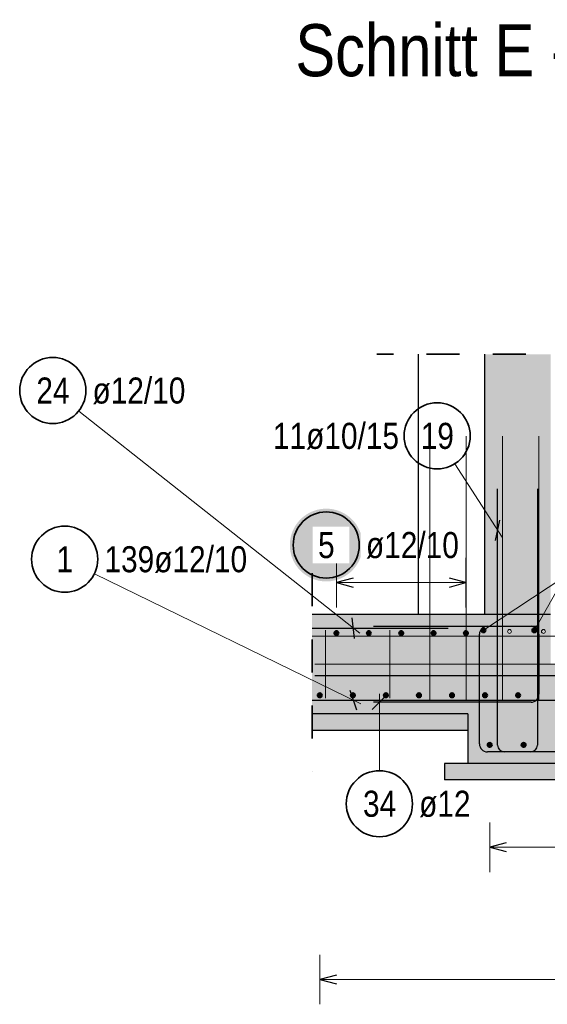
# Model space of a CAD drawing. Header units: millimetres. Extents: x -2.7 to 34.1, y -3.5 to 21.
# Tile 51 of 62: x 16 to 17.6, y 2.4 to 5.4. Entities that reach past the tile are written whole.
import ezdxf

# ---------------------------------------------------------------- set-up
doc = ezdxf.new("R2010")
doc.units = ezdxf.units.MM
doc.linetypes.add('HIDDEN', pattern=[0.375, 0.25, -0.125])
doc.layers.add('Nplo Bewehrung', color=7, linetype='Continuous', lineweight=20)
doc.layers.add('Schnittlinien', color=7, linetype='Continuous', lineweight=20)
doc.styles.add('Arial Narrow', font='ARIALN.TTF')

msp = doc.modelspace()

# ---------------------------------------------------------------- hatches: boundary and pattern name
at = {"lineweight": 25, "true_color": 0xd7ffd7}
msp.add_hatch(color=254, dxfattribs=at).paths.add_polyline_path([(17.605821, 3.607722), (17.605821, 4.394772), (17.405821, 4.394772), (17.405821, 3.607722)])
at = {"lineweight": 25, "true_color": 0xffffff}
msp.add_hatch(color=7, dxfattribs=at).paths.add_polyline_path([(17.037759, 3.818027), (17.037692, 3.821866), (17.037492, 3.825701), (17.037157, 3.829525), (17.036689, 3.833336), (17.036088, 3.837129), (17.035356, 3.840898), (17.034492, 3.844639), (17.033498, 3.848347), (17.032376, 3.852019), (17.031126, 3.85565), (17.02975, 3.859234), (17.028249, 3.862768), (17.026627, 3.866248), (17.024884, 3.869669), (17.023022, 3.873027), (17.021045, 3.876318), (17.018954, 3.879539), (17.016751, 3.882684), (17.014441, 3.88575), (17.012024, 3.888734), (17.009505, 3.891632), (17.006887, 3.89444), (17.004172, 3.897155), (17.001364, 3.899773), (16.998466, 3.902292), (16.995482, 3.904709), (16.992416, 3.907019), (16.989271, 3.909221), (16.986051, 3.911313), (16.982759, 3.91329), (16.979401, 3.915152), (16.97598, 3.916895), (16.972501, 3.918517), (16.968966, 3.920018), (16.965382, 3.921394), (16.961751, 3.922644), (16.95808, 3.923766), (16.954371, 3.92476), (16.95063, 3.925624), (16.946861, 3.926356), (16.943069, 3.926957), (16.939258, 3.927425), (16.935433, 3.927759), (16.931598, 3.92796), (16.927759, 3.928027), (16.923921, 3.92796), (16.920086, 3.927759), (16.916261, 3.927425), (16.91245, 3.926957), (16.908658, 3.926356), (16.904889, 3.925624), (16.901148, 3.92476), (16.897439, 3.923766), (16.893768, 3.922644), (16.890137, 3.921394), (16.886553, 3.920018), (16.883018, 3.918517), (16.879539, 3.916895), (16.876118, 3.915152), (16.872759, 3.91329), (16.869468, 3.911313), (16.866248, 3.909221), (16.863103, 3.907019), (16.860037, 3.904709), (16.857053, 3.902292), (16.854155, 3.899773), (16.851347, 3.897155), (16.848632, 3.89444), (16.846014, 3.891632), (16.843495, 3.888734), (16.841078, 3.88575), (16.838768, 3.882684), (16.836565, 3.879539), (16.834474, 3.876318), (16.832497, 3.873027), (16.830635, 3.869669), (16.828892, 3.866248), (16.827269, 3.862768), (16.825769, 3.859234), (16.824393, 3.85565), (16.823143, 3.852019), (16.822021, 3.848347), (16.821027, 3.844639), (16.820163, 3.840898), (16.819431, 3.837129), (16.81883, 3.833336), (16.818362, 3.829525), (16.818027, 3.825701), (16.817826, 3.821866), (16.817759, 3.818027), (16.817826, 3.814188), (16.818027, 3.810354), (16.818362, 3.806529), (16.81883, 3.802718), (16.819431, 3.798926), (16.820163, 3.795157), (16.821027, 3.791416), (16.822021, 3.787707), (16.823143, 3.784035), (16.824393, 3.780405), (16.825769, 3.776821), (16.827269, 3.773286), (16.828892, 3.769807), (16.830635, 3.766385), (16.832497, 3.763027), (16.834474, 3.759736), (16.836565, 3.756516), (16.838768, 3.753371), (16.841078, 3.750305), (16.843495, 3.747321), (16.846014, 3.744423), (16.848632, 3.741615), (16.851347, 3.7389), (16.854155, 3.736281), (16.857053, 3.733762), (16.860037, 3.731346), (16.863103, 3.729035), (16.866248, 3.726833), (16.869468, 3.724742), (16.872759, 3.722765), (16.876118, 3.720903), (16.879539, 3.71916), (16.883018, 3.717537), (16.886553, 3.716037), (16.890137, 3.714661), (16.893768, 3.713411), (16.897439, 3.712289), (16.901148, 3.711295), (16.904889, 3.710431), (16.908658, 3.709699), (16.91245, 3.709098), (16.916261, 3.70863), (16.920086, 3.708295), (16.923921, 3.708094), (16.927759, 3.708027), (16.931598, 3.708094), (16.935433, 3.708295), (16.939258, 3.70863), (16.943069, 3.709098), (16.946861, 3.709699), (16.95063, 3.710431), (16.954371, 3.711295), (16.95808, 3.712289), (16.961751, 3.713411), (16.965382, 3.714661), (16.968966, 3.716037), (16.972501, 3.717537), (16.97598, 3.71916), (16.979401, 3.720903), (16.982759, 3.722765), (16.986051, 3.724742), (16.989271, 3.726833), (16.992416, 3.729035), (16.995482, 3.731346), (16.998466, 3.733762), (17.001364, 3.736281), (17.004172, 3.7389), (17.006887, 3.741615), (17.009505, 3.744423), (17.012024, 3.747321), (17.014441, 3.750305), (17.016751, 3.753371), (17.018954, 3.756516), (17.021045, 3.759736), (17.023022, 3.763027), (17.024884, 3.766385), (17.026627, 3.769807), (17.028249, 3.773286), (17.02975, 3.776821), (17.031126, 3.780405), (17.032376, 3.784035), (17.033498, 3.787707), (17.034492, 3.791416), (17.035356, 3.795157), (17.036088, 3.798926), (17.036689, 3.802718), (17.037157, 3.806529), (17.037492, 3.810354)])
at = {"lineweight": 25, "true_color": 0xcef2bf}
for points in [[(19.315676, 3.307722), (19.315676, 3.607722), (18.775822, 3.607722), (18.775822, 3.457722), (17.605821, 3.457722), (17.605821, 3.607722), (16.884723, 3.607722), (16.884723, 3.307722)], [(17.355821, 3.157722), (19.025822, 3.157722), (19.025822, 3.307722), (17.355821, 3.307722)]]:
    msp.add_hatch(color=254, dxfattribs=at).paths.add_polyline_path(points)
at = {"lineweight": 25, "true_color": 0xeaffea}
for points in [[(16.884723, 3.257722), (17.355821, 3.257722), (17.355821, 3.307722), (16.884723, 3.307722)], [(17.28511, 3.107722), (19.075822, 3.107722), (19.075822, 3.157722), (17.28511, 3.157722)]]:
    msp.add_hatch(color=7, dxfattribs=at).paths.add_polyline_path(points)

# ---------------------------------------------------------------- linework, layer by layer
at = {"color": 2, "linetype": 'HIDDEN', "lineweight": 35, "ltscale": 0.25}
for p, q in [((17.730821, 4.394772), (17.080818, 4.394772)), ((16.884723, 3.732722), (16.884723, 3.132722))]:
    msp.add_line(p, q, dxfattribs=at)
at = {"color": 3, "linetype": 'Continuous', "lineweight": 25}
for p, q in [((17.445821, 3.212722), (17.445821, 3.987722)), ((17.565821, 3.987722), (17.565821, 3.212722)), ((17.439129, 3.832196), (17.452512, 3.893246)), ((17.008705, 3.717715), (16.958705, 3.704317)), ((16.958705, 3.704317), (17.008705, 3.69092)), ((17.349821, 3.704317), (17.299821, 3.717715)), ((17.299821, 3.69092), (17.349821, 3.704317)), ((17.013347, 3.535683), (17.006098, 3.597761)), ((16.884723, 3.566722), (17.295821, 3.566722)), ((17.070821, 3.572722), (17.546821, 3.572722)), ((17.390821, 3.216722), (17.390821, 3.548722)), ((17.414821, 3.572722), (17.570821, 3.572722)), ((17.570821, 3.548722), (17.570821, 3.366722)), ((19.443668, 3.422722), (16.893668, 3.422722)), ((17.019871, 3.319166), (16.999574, 3.378278)), ((17.110536, 3.364819), (17.066341, 3.320625)), ((16.884723, 3.348722), (19.315676, 3.348722)), ((17.546821, 3.342722), (17.070821, 3.342722)), ((18.966822, 3.192722), (17.414821, 3.192722)), ((17.545821, 3.192722), (17.465821, 3.192722)), ((17.471821, 2.917715), (17.421821, 2.904317)), ((17.421821, 2.904317), (17.471821, 2.89092)), ((16.958327, 2.517715), (16.908327, 2.504317)), ((16.908327, 2.504317), (16.958327, 2.49092))]:
    msp.add_line(p, q, dxfattribs=at)
at = {"color": 5, "linetype": 'Continuous', "lineweight": 18}
for p, q in [((16.958705, 3.779317), (16.958705, 3.629317)), ((17.349821, 3.629317), (17.349821, 3.779317)), ((16.227139, 3.731236), (17.032183, 3.337743)), ((17.402815, 3.560216), (17.64884, 3.723056)), ((17.556771, 3.560216), (17.64884, 3.723056)), ((16.958705, 3.704317), (17.349821, 3.704317)), ((17.088439, 3.135783), (17.088439, 3.367722)), ((17.421821, 2.979317), (17.421821, 2.829317)), ((17.421821, 2.904317), (18.959821, 2.904317)), ((16.908327, 2.579317), (16.908327, 2.429317)), ((16.908327, 2.504317), (19.305327, 2.504317))]:
    msp.add_line(p, q, dxfattribs=at)
at = {"color": 9, "linetype": 'Continuous', "lineweight": 0}
msp.add_line((16.893668, 3.457722), (19.46367, 3.457722), dxfattribs=at)
at = {"color": 2, "linetype": 'Continuous', "lineweight": 35}
for centre in [(16.101171, 4.285275), (17.262993, 4.148212), (16.927759, 3.818027), (16.137297, 3.775149), (17.088439, 3.035783)]:
    msp.add_circle(centre, 0.1, dxfattribs=at)
at = {"color": 4, "linetype": 'Continuous', "lineweight": 50}
for centre, radius in [((16.958705, 3.551722), 0.006), ((16.958705, 3.551722), 0.006), ((16.958705, 3.551722), 0.0054), ((16.958705, 3.551722), 0.0042), ((16.958705, 3.551722), 0.003), ((16.958705, 3.551722), 0.0018), ((16.958705, 3.551722), 0.0006), ((17.056484, 3.551722), 0.006), ((17.056484, 3.551722), 0.006), ((17.056484, 3.551722), 0.0054), ((17.056484, 3.551722), 0.0042), ((17.056484, 3.551722), 0.003), ((17.056484, 3.551722), 0.0018), ((17.056484, 3.551722), 0.0006), ((17.154263, 3.551722), 0.006), ((17.154263, 3.551722), 0.006), ((17.154263, 3.551722), 0.0054), ((17.154263, 3.551722), 0.0042), ((17.154263, 3.551722), 0.003), ((17.154263, 3.551722), 0.0018), ((17.154263, 3.551722), 0.0006), ((17.252042, 3.551722), 0.006), ((17.252042, 3.551722), 0.006), ((17.252042, 3.551722), 0.0054), ((17.252042, 3.551722), 0.0042), ((17.252042, 3.551722), 0.003), ((17.252042, 3.551722), 0.0018), ((17.252042, 3.551722), 0.0006), ((17.349821, 3.551722), 0.006), ((17.349821, 3.551722), 0.006), ((17.349821, 3.551722), 0.0054), ((17.349821, 3.551722), 0.0042), ((17.349821, 3.551722), 0.003), ((17.349821, 3.551722), 0.0018), ((17.349821, 3.551722), 0.0006), ((17.402815, 3.560216), 0.006), ((17.402815, 3.560216), 0.006), ((17.402815, 3.560216), 0.0054), ((17.402815, 3.560216), 0.0042), ((17.402815, 3.560216), 0.003), ((17.402815, 3.560216), 0.0018), ((17.402815, 3.560216), 0.0006), ((17.556771, 3.560216), 0.006), ((17.556771, 3.560216), 0.006), ((17.556771, 3.560216), 0.0054), ((17.556771, 3.560216), 0.0042), ((17.556771, 3.560216), 0.003), ((17.556771, 3.560216), 0.0018), ((17.556771, 3.560216), 0.0006), ((16.908327, 3.363722), 0.006), ((16.908327, 3.363722), 0.006), ((16.908327, 3.363722), 0.0054), ((16.908327, 3.363722), 0.0042), ((16.908327, 3.363722), 0.003), ((16.908327, 3.363722), 0.0018), ((17.008202, 3.363722), 0.006), ((17.008202, 3.363722), 0.006), ((17.008202, 3.363722), 0.0054), ((17.008202, 3.363722), 0.0042), ((17.008202, 3.363722), 0.003), ((17.008202, 3.363722), 0.0018), ((17.108077, 3.363722), 0.006), ((17.108077, 3.363722), 0.006), ((17.108077, 3.363722), 0.0054), ((17.108077, 3.363722), 0.0042), ((17.108077, 3.363722), 0.003), ((17.108077, 3.363722), 0.0018), ((17.207952, 3.363722), 0.006), ((17.207952, 3.363722), 0.006), ((17.207952, 3.363722), 0.0054), ((17.207952, 3.363722), 0.0042), ((17.207952, 3.363722), 0.003), ((17.207952, 3.363722), 0.0018), ((17.307827, 3.363722), 0.006), ((17.307827, 3.363722), 0.006), ((17.307827, 3.363722), 0.0054), ((17.307827, 3.363722), 0.0042), ((17.307827, 3.363722), 0.003), ((17.307827, 3.363722), 0.0018), ((17.407702, 3.363722), 0.006), ((17.407702, 3.363722), 0.006), ((17.407702, 3.363722), 0.0054), ((17.407702, 3.363722), 0.0042), ((17.407702, 3.363722), 0.003), ((17.407702, 3.363722), 0.0018), ((17.507577, 3.363722), 0.006), ((17.507577, 3.363722), 0.006), ((17.507577, 3.363722), 0.0054), ((17.507577, 3.363722), 0.0042), ((17.507577, 3.363722), 0.003), ((17.507577, 3.363722), 0.0018), ((16.908327, 3.363722), 0.0006), ((17.008202, 3.363722), 0.0006), ((17.108077, 3.363722), 0.0006), ((17.207952, 3.363722), 0.0006), ((17.307827, 3.363722), 0.0006), ((17.407702, 3.363722), 0.0006), ((17.507577, 3.363722), 0.0006), ((17.421821, 3.213722), 0.006), ((17.421821, 3.213722), 0.006), ((17.421821, 3.213722), 0.0054), ((17.421821, 3.213722), 0.0042), ((17.421821, 3.213722), 0.003), ((17.421821, 3.213722), 0.0018), ((17.524354, 3.213722), 0.006), ((17.524354, 3.213722), 0.006), ((17.524354, 3.213722), 0.0054), ((17.524354, 3.213722), 0.0042), ((17.524354, 3.213722), 0.003), ((17.524354, 3.213722), 0.0018), ((17.421821, 3.213722), 0.0006), ((17.524354, 3.213722), 0.0006)]:
    msp.add_circle(centre, radius, dxfattribs=at)
at = {"color": 3, "linetype": 'Continuous', "lineweight": 25}
for centre, radius, start, end in [((17.414821, 3.548722), 0.024, 90, 180), ((17.546821, 3.548722), 0.024, 0, 90), ((17.546821, 3.366722), 0.024, 270, 0), ((17.414821, 3.216722), 0.024, 180, 270), ((17.465821, 3.212722), 0.02, 180, 270), ((17.545821, 3.212722), 0.02, 270, 0)]:
    msp.add_arc(centre, radius, start, end, dxfattribs=at)
at = {"layer": 'Nplo Bewehrung', "color": 9, "linetype": 'Continuous', "lineweight": 0}
for p, q in [((17.46082, 3.347723), (17.46082, 4.147723)), ((17.570821, 3.347723), (17.570821, 4.147723)), ((16.925474, 3.355222), (16.925474, 3.560222)), ((16.925474, 3.355222), (16.925474, 3.560222)), ((17.120058, 3.355222), (17.120058, 3.560222)), ((17.120058, 3.355222), (17.120058, 3.560222)), ((16.884723, 3.542722), (17.925426, 3.542722))]:
    msp.add_line(p, q, dxfattribs=at)
for centre in [(17.481676, 3.556722), (17.481676, 3.556722), (17.5844, 3.556722), (17.5844, 3.556722)]:
    msp.add_circle(centre, 0.006, dxfattribs=at)
at = {"layer": 'Schnittlinien', "color": 3, "linetype": 'Continuous', "lineweight": 25}
for p, q in [((17.405821, 4.394772), (17.405821, 3.607722)), ((17.605821, 3.607722), (16.884723, 3.607722)), ((17.355821, 3.307722), (16.884723, 3.307722)), ((17.355821, 3.307722), (17.355821, 3.157722)), ((17.355821, 3.257722), (16.884723, 3.257722)), ((17.355821, 3.157722), (17.28511, 3.157722)), ((17.28511, 3.157722), (17.28511, 3.107722)), ((19.025822, 3.157722), (17.355821, 3.157722)), ((19.075822, 3.107722), (17.28511, 3.107722))]:
    msp.add_line(p, q, dxfattribs=at)

# ---------------------------------------------------------------- texts
at = {"color": 1, "lineweight": 70, "style": 'Arial Narrow'}
msp.add_text('Schnitt E - E   M. 1:25', height=0.1575, dxfattribs=at).set_placement((16.834465, 5.235568))
at = {"color": 2, "lineweight": 35, "char_height": 0.07875, "attachment_point": 1, "line_spacing_factor": 0.9, "style": 'Arial Narrow'}
for s, insert in [('24', (16.051558, 4.32465)), ('ø12/10', (16.221171, 4.32465)), ('11ø10/15', (16.766568, 4.187587)), ('19', (17.21338, 4.187587)), ('1', (16.112491, 3.814524)), ('139ø12/10', (16.257297, 3.814524)), ('34', (17.038826, 3.075158)), ('ø12', (17.208439, 3.075158))]:
    msp.add_mtext(s, dxfattribs=dict(at, insert=insert))

# ---------------------------------------------------------------- next in the draw order: texts
at = {"color": 2, "lineweight": 35, "char_height": 0.07875, "attachment_point": 1, "line_spacing_factor": 0.9, "style": 'Arial Narrow', "bg_fill": 3, "box_fill_scale": 1.2, "bg_fill_color": 256, "bg_fill_true_color": 13158600, "bg_fill_transparency": 0}
for s, insert in [('5', (16.902953, 3.857402)), ('ø12/10', (17.047759, 3.857402))]:
    msp.add_mtext(s, dxfattribs=dict(at, insert=insert))

# ---------------------------------------------------------------- next in the draw order: linework, layer by layer
at = {"color": 3, "linetype": 'Continuous', "lineweight": 25}
msp.add_line((17.205818, 4.394772), (17.205818, 3.607723), dxfattribs=at)
at = {"color": 5, "linetype": 'Continuous', "lineweight": 18}
for p, q in [((16.179605, 4.223242), (17.029331, 3.551214)), ((17.316922, 4.064), (17.459303, 3.841668))]:
    msp.add_line(p, q, dxfattribs=at)
at = {"layer": 'Nplo Bewehrung', "color": 9, "linetype": 'Continuous', "lineweight": 0}
for p, q in [((17.240818, 3.347723), (17.240818, 4.147723)), ((17.350819, 3.347723), (17.350819, 4.147723))]:
    msp.add_line(p, q, dxfattribs=at)

doc.saveas('drawing.dxf')
